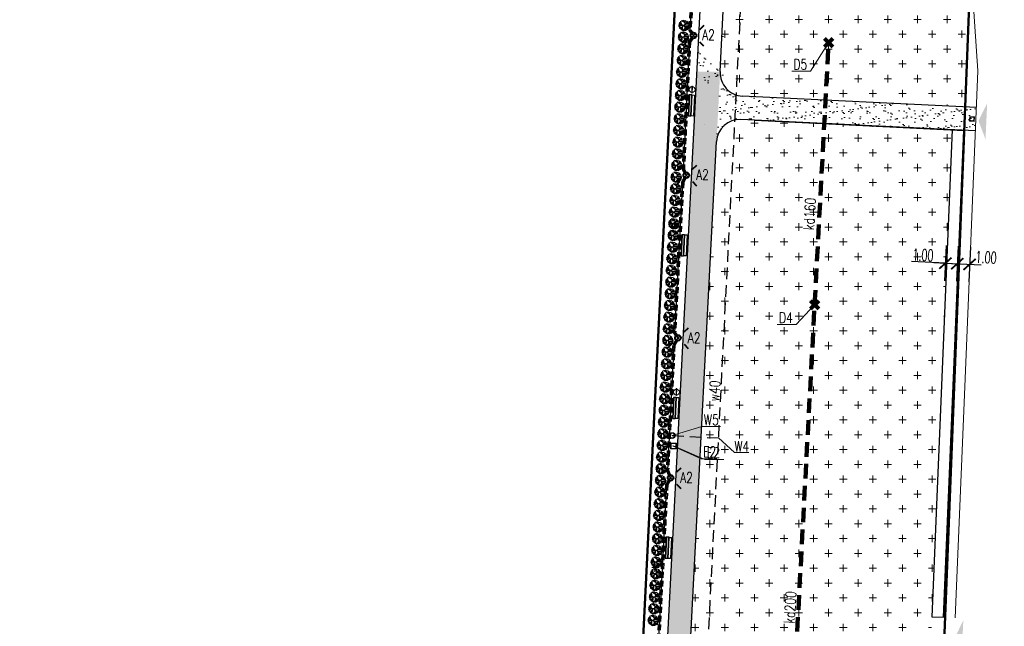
# Model space of a CAD drawing. Extents: x -110 to 11927435, y -6590197 to 5675008.
# Tile 67 of 69: x 6591136 to 6591220, y 5674870 to 5674922. Entities that reach past the tile are written whole.
import ezdxf

# ---------------------------------------------------------------- set-up
doc = ezdxf.new("R2010")
doc.units = 0
doc.header["$PDMODE"] = 33
doc.header["$PDSIZE"] = 0.3
for name, pattern in [('1', [0]), ('2', [1.5, 1, -0.5]), ('DASHED', [0.75, 0.5, -0.25]), ('WASTE', [0.375, 0.25, -0.125])]:
    doc.linetypes.add(name, pattern=pattern)
doc.layers.get('0').update_dxf_attribs({"color": 250, "linetype": 'CONTINUOUS', "lineweight": 100})
doc.layers.get('Defpoints').update_dxf_attribs({"linetype": 'CONTINUOUS'})
doc.layers.add('!SAN_ks', color=96, linetype='WASTE', lineweight=40)
doc.layers.add('Elektryka', color=1, linetype='CONTINUOUS', lineweight=9)
doc.layers.add('_0', color=7, linetype='CONTINUOUS')
doc.styles.add('ROMANSS', font='romans.shx', dxfattribs={"width": 0.6})
doc.styles.get("Standard").update_dxf_attribs({"font": 'Simplex.SHX', "width": 0.75})
doc.dimstyles.new('100', dxfattribs={"dimscale": 0, "dimtxt": 1, "dimasz": 1, "dimexe": 1.5, "dimexo": 0, "dimgap": 0.1, "dimtad": 1, "dimrnd": 1e-08, "dimtxsty": 'ROMANSS', "dimblk": 'ARCHTICK', "dimcen": 1, "dimdle": 1, "dimclrd": 256, "dimclre": 256, "dimclrt": 256, "dimadec": 0, "dimazin": 0, "dimtfac": 1, "dimtdec": 0, "dimtofl": 0, "dimtmove": 0, "dimatfit": 2, "dimldrblk": 'ARCHTICK', "dimfxl": 1.5, "dimfxlon": 1, "dimlwd": -1, "dimlwe": -1, "dimarcsym": 0})
pattern_1 = [(37.5, (0.28505, 345.4846), (-0.03200062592, 0.97882647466), [0, -0.77216, 0, -0.8636, 0, -0.8255]), (7.5, (0.285, 345.4846), (0.89904656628, 1.43365020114), [0, -0.41656, 0, -0.69596, 0, -0.2667]), (327.5, (-0.3398, 345.4846), (1.58198474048, 0.00287436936), [0, -0.254, 0, -0.9144, 0, -1.1938]), (317.5, (-0.3398, 345.4846), (1.52711290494, 0.44585864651), [0, -0.127, 0, -0.59944, 0, -0.6858])]
pattern_2 = [(0, (3e-05, 337.6365), (1.27, 1.27), [0.635, -1.905]), (90, (0.3175, 337.319), (-1.27, 1.27), [0.635, -1.905])]

# ---------------------------------------------------------------- blocks, each defined once
blk = doc.blocks.new('thuja M')
at = {"layer": '_0', "color": 3}
for points in [[(6591187.93, 5674830.09), (6591187.32, 5674830.1)], [(6591187.46, 5674829.97), (6591187.32, 5674830.04)], [(6591187.52, 5674830.1), (6591187.33, 5674830.23)], [(6591187.59, 5674830.1), (6591187.36, 5674829.89)], [(6591187.56, 5674830.39), (6591187.38, 5674830.37)], [(6591187.52, 5674829.88), (6591187.43, 5674829.74)], [(6591187.76, 5674830.1), (6591187.48, 5674830.51)], [(6591187.83, 5674830.1), (6591187.48, 5674829.67)], [(6591187.73, 5674829.78), (6591187.57, 5674829.59)], [(6591187.62, 5674830.31), (6591187.59, 5674830.61)], [(6591188.03, 5674830.43), (6591187.65, 5674830.65)], [(6591187.74, 5674829.98), (6591187.72, 5674829.51)], [(6591187.8, 5674830.56), (6591187.82, 5674830.71)], [(6591188.09, 5674830.31), (6591187.89, 5674830.72)], [(6591188.32, 5674830.6), (6591187.93, 5674830.09), (6591188.3, 5674829.58)], [(6591188.07, 5674829.9), (6591187.93, 5674829.47)], [(6591188, 5674830.49), (6591188.09, 5674830.7)], [(6591188, 5674829.99), (6591188.56, 5674830)], [(6591188.02, 5674830.19), (6591188.56, 5674830.2)], [(6591188.02, 5674829.76), (6591188.17, 5674829.51)], [(6591188.05, 5674830.61), (6591188.2, 5674830.67)], [(6591188.12, 5674829.84), (6591188.51, 5674829.83)], [(6591188.13, 5674830.35), (6591188.52, 5674830.34)], [(6591188.17, 5674830.19), (6591188.57, 5674830.09)], [(6591188.25, 5674829.83), (6591188.47, 5674829.76)], [(6591188.28, 5674830.34), (6591188.39, 5674830.54)], [(6591188.3, 5674829.83), (6591188.53, 5674829.89)], [(6591188.4, 5674830), (6591188.55, 5674829.93)], [(6591188, 5674829.69), (6591187.77, 5674829.49)], [(6591187.88, 5674829.58), (6591187.88, 5674829.47)], [(6591188.1, 5674829.64), (6591188.08, 5674829.48)], [(6591188.23, 5674829.67), (6591188.41, 5674829.67)]]:
    blk.add_lwpolyline(points, dxfattribs=at)
at = {"layer": '_0', "color": 3, "linetype": 'Continuous'}
for points in [[(6591187.62, 5674830.25), (6591187.35, 5674830.26)], [(6591187.38, 5674829.84), (6591187.68, 5674829.91)], [(6591187.63, 5674830.25), (6591187.65, 5674830.25)], [(6591188.37, 5674830.34), (6591188.43, 5674830.48)]]:
    blk.add_lwpolyline(points, dxfattribs=at)
blk = doc.blocks.new('_ArchTick')
at = {"color": 0, "linetype": 'ByBlock', "lineweight": 9, "const_width": 0.15}
blk.add_lwpolyline([(-0.5, -0.5), (0.5, 0.5)], dxfattribs=at)
blk = doc.blocks.new('*D90')
at = {"layer": '_0', "linetype": 'ByBlock', "transparency": 16777216}
for p, q in [((6591215.166, 5674903.051), (6591215.017, 5674900.054)), ((6591216.174, 5674903.001), (6591216.025, 5674900.004)), ((6591215.091, 5674901.552), (6591212.18, 5674901.697)), ((6591214.092, 5674901.602), (6591216.099, 5674901.502))]:
    blk.add_line(p, q, dxfattribs=at)
at = {"layer": 'Defpoints', "color": 0, "linetype": 'ByBlock', "lineweight": 9, "transparency": 16777216}
for p in [(6591215.658, 5674912.96), (6591216.666, 5674912.91), (6591216.099, 5674901.502)]:
    blk.add_point(p, dxfattribs=at)
at = {"layer": '_0', "linetype": 'ByBlock', "transparency": 16777216}
for p, rotation in [((6591215.091, 5674901.552), 177.1565413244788), ((6591216.099, 5674901.502), 357.1565413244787)]:
    blk.add_blockref('_ArchTick', p, dxfattribs=dict(at, rotation=rotation))
at = {"layer": '_0', "linetype": 'ByBlock', "lineweight": 9, "transparency": 16777216, "insert": (6591213.166, 5674902.249), "char_height": 1, "attachment_point": 5, "rotation": 357.15654, "style": 'ROMANSS'}
blk.add_mtext('1.00', dxfattribs=at)
blk = doc.blocks.new('*D91')
at = {"layer": '_0', "linetype": 'ByBlock', "transparency": 16777216}
for p, q in [((6591216.174, 5674903.001), (6591216.025, 5674900.004)), ((6591217.237, 5674902.948), (6591217.088, 5674899.951)), ((6591215.1, 5674901.552), (6591218.161, 5674901.4))]:
    blk.add_line(p, q, dxfattribs=at)
at = {"layer": 'Defpoints', "color": 0, "linetype": 'ByBlock', "lineweight": 9, "transparency": 16777216}
for p in [(6591216.666, 5674912.91), (6591217.28, 5674903.813), (6591217.162, 5674901.45)]:
    blk.add_point(p, dxfattribs=at)
at = {"layer": '_0', "linetype": 'ByBlock', "transparency": 16777216}
for p, rotation in [((6591216.099, 5674901.502), 177.1565413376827), ((6591217.162, 5674901.45), 357.1565413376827)]:
    blk.add_blockref('_ArchTick', p, dxfattribs=dict(at, rotation=rotation))
at = {"layer": '_0', "linetype": 'ByBlock', "lineweight": 9, "transparency": 16777216, "insert": (6591218.579, 5674902.049), "char_height": 1, "attachment_point": 5, "rotation": 357.15654, "style": 'ROMANSS'}
blk.add_mtext('1.00', dxfattribs=at)

msp = doc.modelspace()

# ---------------------------------------------------------------- hatches: boundary and pattern name
at = {"layer": '_0', "linetype": 'ByBlock', "lineweight": 5}
h = msp.add_hatch(dxfattribs=at)
h.set_pattern_fill('AR-SAND', color=6, scale=0.02, style=0)
edge = h.paths.add_edge_path()
edge.add_ellipse((6591206.938, 5674947.157), major_axis=(11.695, 0), ratio=1, start_angle=133.81154, end_angle=171.57634)
edge.add_ellipse((6591199.26, 5674919.352), major_axis=(5.396, 0), ratio=1, start_angle=176.52401, end_angle=211.17899)
edge.add_ellipse((6591196.489, 5674914.926), major_axis=(-2.464, 0), ratio=1, start_angle=270.198, end_angle=318.50921, ccw=False)
edge.add_ellipse((6591199.249, 5674919.339), major_axis=(-3.386, 0), ratio=1, start_angle=-3.45811, end_angle=35.13751, ccw=False)
edge.add_ellipse((6591206.874, 5674947.177), major_axis=(-9.629, 0), ratio=1, start_angle=307.85476, end_angle=351.63023, ccw=False)
edge.add_line((6591200.966, 5674954.78), (6591200, 5674955.177))
edge.add_line((6591200, 5674955.177), (6591198.882, 5674955.624))
edge.add_line((6591198.882, 5674955.624), (6591198.842, 5674955.596))
edge.add_line((6591195.37, 5674948.87), (6591193.874, 5674919.679))
edge.add_line((6591193.874, 5674919.679), (6591193.874, 5674919.679))
edge.add_line((6591196.48, 5674917.39), (6591196.48, 5674917.39))
edge.add_line((6591195.869, 5674919.543), (6591195.869, 5674919.551))
edge.add_line((6591195.869, 5674919.551), (6591197.348, 5674948.579))
at = {"layer": '_0', "linetype": 'ByBlock', "lineweight": 9}
h = msp.add_hatch(dxfattribs=at)
h.set_pattern_fill('CROSS', color=3, scale=0.2, style=0)
h.set_pattern_definition(pattern_2)
h.paths.add_polyline_path([(6591216.77, 5674914.908), (6591199.888, 5674915.752), (6591197.686, 5674915.855), (6591196.301, 5674916.511), (6591195.808, 5674918.367), (6591195.869, 5674919.543), (6591197.439, 5674949.12), (6591203.048, 5674952.432), (6591209.559, 5674948.249), (6591214.416, 5674940.726), (6591217.142, 5674928.773)])
at = {"layer": '_0', "linetype": 'ByBlock', "lineweight": 5}
h = msp.add_hatch(dxfattribs=at)
h.set_pattern_fill('AR-SAND', color=6, scale=0.02, angle=273.94519, style=0)
h.set_pattern_definition([(311.445186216, (476641.4341, 11860076.84225), (0.97430526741, 0.09927010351), [0, -0.77216, 0, -0.8636, 0, -0.8255]), (281.445186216, (476641.434, 11860076.8422), (1.49210920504, -0.79827798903), [0, -0.41656, 0, -0.69596, 0, -0.2667]), (241.445186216, (476641.3911, 11860077.4656), (0.11171141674, -1.57803819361), [0, -0.254, 0, -0.9144, 0, -1.1938]), (231.445186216, (476641.3911, 11860077.4656), (0.5498706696, -1.49281814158), [0, -0.127, 0, -0.59944, 0, -0.6858])])
h.paths.add_polyline_path([(6591189.201, 5674829.371), (6591191.194, 5674829.268), (6591195.787, 5674917.954), (6591193.783, 5674917.958)])
h = msp.add_hatch(dxfattribs=at)
h.set_pattern_fill('AR-SAND', color=6, scale=0.02, style=0)
h.set_pattern_definition(pattern_1)
h.paths.add_polyline_path([(6591197.572, 5674913.858, 0.421379), (6591195.477, 5674911.964, 0.012399), (6591195.787, 5674917.954), (6591195.897, 5674917.023), (6591196.829, 5674916.043), (6591197.686, 5674915.855), (6591200.285, 5674915.726), (6591200.285, 5674913.724), (6591199.412, 5674913.767), (6591199.119, 5674913.782), (6591199.123, 5674913.904), (6591199.095, 5674913.783), (6591198.746, 5674913.8)])
h = msp.add_hatch(dxfattribs=at)
h.set_pattern_fill('AR-SAND', color=6, scale=0.02, style=0)
h.set_pattern_definition(pattern_1)
h.paths.add_polyline_path([(6591217.658, 5674912.869), (6591217.736, 5674914.867), (6591200.285, 5674915.726), (6591200.285, 5674913.724)])
at = {"layer": '_0', "lineweight": 5}
h = msp.add_hatch(color=4, dxfattribs=at)
h.dxf.hatch_style = 1
h.paths.add_polyline_path([(6591218.526, 5674912.162), (6591218.598, 5674913.704), (6591218.669, 5674915.246), (6591217.925, 5674913.735)])
at = {"layer": '_0', "linetype": 'ByBlock', "lineweight": 9}
h = msp.add_hatch(dxfattribs=at)
h.set_pattern_fill('CROSS', color=3, scale=0.2, style=0)
h.set_pattern_definition(pattern_2)
h.paths.add_polyline_path([(6591213.047, 5674849.278), (6591196.604, 5674850.03), (6591194.29, 5674850.136), (6591192.646, 5674851.203), (6591192.402, 5674852.415), (6591192.451, 5674853.507), (6591195.395, 5674910.588), (6591195.477, 5674911.964), (6591195.909, 5674913.114), (6591197.572, 5674913.858), (6591199.804, 5674913.748), (6591215.658, 5674912.97)])
at = {"layer": '_0', "lineweight": 5}
h = msp.add_hatch(color=4, dxfattribs=at)
h.dxf.hatch_style = 1
h.paths.add_polyline_path([(6591216.481, 5674867.884), (6591216.552, 5674869.426), (6591216.623, 5674870.969), (6591215.879, 5674869.457)])

# ---------------------------------------------------------------- linework, layer by layer
at = {"layer": '!SAN_ks', "color": 34, "linetype": 'ByBlock', "lineweight": 100}
for p, q in [((6591204.73, 5674920.776), (6591205.437, 5674920.069)), ((6591205.437, 5674920.776), (6591204.73, 5674920.069)), ((6591203.529, 5674898.338), (6591204.236, 5674897.631)), ((6591204.236, 5674898.338), (6591203.529, 5674897.631))]:
    msp.add_line(p, q, dxfattribs=at)
at = {"layer": '!SAN_ks', "color": 34, "lineweight": 100, "ltscale": 5}
for p, q in [((6591203.882, 5674897.985), (6591205.083, 5674920.422)), ((6591202.285, 5674868.134), (6591203.882, 5674897.985))]:
    msp.add_line(p, q, dxfattribs=at)
at = {"layer": '_0', "color": 6, "linetype": 'ByBlock', "lineweight": 30}
for p, q in [((6591195.388, 5674948.911), (6591188.858, 5674822.82)), ((6591195.787, 5674917.954), (6591197.348, 5674948.579)), ((6591193.874, 5674919.679), (6591193.874, 5674919.679)), ((6591193.88, 5674919.679), (6591193.88, 5674919.679)), ((6591194.001, 5674919.672), (6591194, 5674919.672)), ((6591217.739, 5674914.867), (6591197.686, 5674915.855)), ((6591217.669, 5674912.871), (6591197.572, 5674913.858)), ((6591194.457, 5674913.444), (6591194.457, 5674913.444)), ((6591194.457, 5674913.444), (6591194.457, 5674913.444)), ((6591192.384, 5674852.237), (6591195.477, 5674911.964)), ((6591193.392, 5674910.385), (6591193.393, 5674910.385)), ((6591193.398, 5674910.386), (6591193.399, 5674910.386)), ((6591193.519, 5674910.378), (6591193.519, 5674910.378))]:
    msp.add_line(p, q, dxfattribs=at)
at = {"layer": '_0', "color": 1, "linetype": 'ByBlock', "lineweight": 40}
for p, q in [((6591192.635, 5674921.946), (6591192.983, 5674921.586)), ((6591194.043, 5674921.567), (6591194.403, 5674921.915)), ((6591192.604, 5674920.178), (6591192.964, 5674920.526)), ((6591194.024, 5674920.507), (6591194.371, 5674920.147)), ((6591192.015, 5674909.973), (6591192.362, 5674909.614)), ((6591193.422, 5674909.595), (6591193.782, 5674909.942)), ((6591191.983, 5674908.206), (6591192.343, 5674908.553)), ((6591193.404, 5674908.534), (6591193.751, 5674908.175)), ((6591191.3, 5674896.05), (6591191.648, 5674895.69)), ((6591192.708, 5674895.671), (6591193.068, 5674896.019)), ((6591191.269, 5674894.283), (6591191.629, 5674894.63)), ((6591192.689, 5674894.611), (6591193.037, 5674894.251)), ((6591190.67, 5674884.073), (6591191.017, 5674883.713)), ((6591192.077, 5674883.694), (6591192.437, 5674884.041)), ((6591190.638, 5674882.305), (6591190.998, 5674882.652)), ((6591192.059, 5674882.633), (6591192.406, 5674882.274))]:
    msp.add_line(p, q, dxfattribs=at)
at = {"layer": '_0', "color": 1, "linetype": 'ByBlock', "lineweight": 9}
for p, q in [((6591193.327, 5674921.223), (6591193.68, 5674920.87)), ((6591193.68, 5674921.223), (6591193.327, 5674920.87)), ((6591192.706, 5674909.251), (6591193.059, 5674908.897)), ((6591193.059, 5674909.251), (6591192.706, 5674908.897)), ((6591191.992, 5674895.327), (6591192.345, 5674894.974)), ((6591192.345, 5674895.327), (6591191.992, 5674894.974)), ((6591191.361, 5674883.35), (6591191.715, 5674882.996)), ((6591191.715, 5674883.35), (6591191.361, 5674882.996))]:
    msp.add_line(p, q, dxfattribs=at)
at = {"layer": '_0', "color": 6, "linetype": 'ByBlock'}
msp.add_line((6591198.746, 5674913.8), (6591216.666, 5674912.91), dxfattribs=at)
at = {"layer": '_0', "color": 4, "linetype": 'ByBlock', "lineweight": 20}
msp.add_line((6591192.192, 5674909.37), (6591192.192, 5674909.37), dxfattribs=at)
at = {"layer": '_0', "color": 5, "linetype": '2', "lineweight": 30}
msp.add_line((6591191.683, 5674886.793), (6591195.654, 5674886.588), dxfattribs=at)
at = {"layer": '_0', "color": 14, "linetype": 'ByBlock', "lineweight": 9, "flags": 128}
msp.add_lwpolyline([(6591193.65, 5674957.045), (6591198.04, 5674955.96), (6591200.887, 5674954.823), (6591203.57, 5674953.34), (6591206.38, 5674951.333), (6591207.506, 5674950.285), (6591210.82, 5674946.7), (6591213.218, 5674943.03), (6591214.1, 5674941.52), (6591214.544, 5674940.28), (6591215.46, 5674937.617), (6591216.35, 5674933.58), (6591217.142, 5674928.782), (6591217.46, 5674923.93), (6591217.87, 5674918.03), (6591216.689, 5674889.597), (6591215.911, 5674871.201)], dxfattribs=at)
at = {"layer": '_0', "color": 3, "linetype": 'ByBlock', "lineweight": 50, "flags": 128}
msp.add_lwpolyline([(6591193.59, 5674956.7), (6591190.425, 5674894.115), (6591187.34, 5674832.27), (6591159.66, 5674831.72), (6591138.84, 5674831.3), (6591137.53, 5674775.33), (6591135.76, 5674731.42), (6591155.95, 5674730.72), (6591209.593, 5674728.87), (6591213.55, 5674832.79), (6591218.2, 5674951.33), (6591193.65, 5674956.74)], dxfattribs=at)
at = {"layer": '_0', "color": 5, "linetype": '2', "lineweight": 30, "flags": 128}
msp.add_lwpolyline([(6591189.073, 5674835.188), (6591193.115, 5674837.342), (6591198.846, 5674948.503), (6591200.69, 5674950.38)], dxfattribs=at)
at = {"layer": '_0', "linetype": 'ByBlock', "lineweight": 9}
for points in [[(6591205.083, 5674920.422), (6591203.537, 5674917.993), (6591201.919, 5674917.993)], [(6591203.882, 5674897.985), (6591202.3, 5674896.308), (6591200.682, 5674896.308)], [(6591191.683, 5674886.793), (6591194.202, 5674887.565), (6591195.82, 5674887.565)], [(6591195.654, 5674886.588), (6591197.001, 5674885.351), (6591198.24, 5674885.351)], [(6591191.701, 5674885.9), (6591194.16, 5674884.812), (6591195.51, 5674884.812)], [(6591191.787, 5674885.907), (6591194.48, 5674884.746), (6591196.099, 5674884.746)]]:
    msp.add_lwpolyline(points, dxfattribs=at)
at = {"layer": '_0', "color": 4, "linetype": 'ByBlock', "lineweight": 9, "flags": 128}
for points in [[(6591193.37, 5674916.715), (6591193.42, 5674916.713), (6591193.396, 5674916.114), (6591193.346, 5674916.116), (6591193.37, 5674916.715)], [(6591217.569, 5674914.094), (6591217.17, 5674914.109), (6591217.155, 5674913.709), (6591217.554, 5674913.695), (6591217.569, 5674914.094)], [(6591192.029, 5674890.816), (6591192.079, 5674890.814), (6591192.055, 5674890.214), (6591192.005, 5674890.216), (6591192.029, 5674890.816)]]:
    msp.add_lwpolyline(points, dxfattribs=at)
at = {"layer": '_0', "color": 4, "linetype": 'ByBlock', "flags": 128}
for points in [[(6591193.038, 5674914.166), (6591193.063, 5674914.165), (6591193.155, 5674915.963), (6591193.13, 5674915.964), (6591193.038, 5674914.166)], [(6591193.038, 5674914.166), (6591193.063, 5674914.165), (6591193.155, 5674915.963), (6591193.13, 5674915.964), (6591193.038, 5674914.166)], [(6591193.063, 5674914.165), (6591193.268, 5674914.155), (6591193.359, 5674915.952), (6591193.155, 5674915.963), (6591193.063, 5674914.165)], [(6591193.063, 5674914.165), (6591193.268, 5674914.155), (6591193.359, 5674915.952), (6591193.155, 5674915.963), (6591193.063, 5674914.165)], [(6591193.493, 5674914.143), (6591193.288, 5674914.154), (6591193.379, 5674915.951), (6591193.584, 5674915.941), (6591193.493, 5674914.143)], [(6591192.418, 5674902.194), (6591192.443, 5674902.193), (6591192.535, 5674903.99), (6591192.51, 5674903.992), (6591192.418, 5674902.194)], [(6591192.418, 5674902.194), (6591192.443, 5674902.193), (6591192.535, 5674903.99), (6591192.51, 5674903.992), (6591192.418, 5674902.194)], [(6591192.443, 5674902.193), (6591192.648, 5674902.182), (6591192.739, 5674903.98), (6591192.535, 5674903.99), (6591192.443, 5674902.193)], [(6591192.443, 5674902.193), (6591192.648, 5674902.182), (6591192.739, 5674903.98), (6591192.535, 5674903.99), (6591192.443, 5674902.193)], [(6591192.873, 5674902.171), (6591192.668, 5674902.181), (6591192.759, 5674903.979), (6591192.964, 5674903.969), (6591192.873, 5674902.171)], [(6591191.697, 5674888.267), (6591191.722, 5674888.266), (6591191.813, 5674890.064), (6591191.788, 5674890.065), (6591191.697, 5674888.267)], [(6591191.697, 5674888.267), (6591191.722, 5674888.266), (6591191.813, 5674890.064), (6591191.788, 5674890.065), (6591191.697, 5674888.267)], [(6591191.722, 5674888.266), (6591191.927, 5674888.256), (6591192.018, 5674890.053), (6591191.813, 5674890.064), (6591191.722, 5674888.266)], [(6591191.722, 5674888.266), (6591191.927, 5674888.256), (6591192.018, 5674890.053), (6591191.813, 5674890.064), (6591191.722, 5674888.266)], [(6591192.152, 5674888.244), (6591191.947, 5674888.255), (6591192.038, 5674890.052), (6591192.243, 5674890.042), (6591192.152, 5674888.244)], [(6591191.077, 5674876.295), (6591191.102, 5674876.293), (6591191.193, 5674878.091), (6591191.168, 5674878.092), (6591191.077, 5674876.295)], [(6591191.077, 5674876.295), (6591191.102, 5674876.293), (6591191.193, 5674878.091), (6591191.168, 5674878.092), (6591191.077, 5674876.295)], [(6591191.083, 5674876.295), (6591191.108, 5674876.294), (6591191.199, 5674878.091), (6591191.174, 5674878.092), (6591191.083, 5674876.295)], [(6591191.083, 5674876.295), (6591191.108, 5674876.294), (6591191.199, 5674878.091), (6591191.174, 5674878.092), (6591191.083, 5674876.295)], [(6591191.102, 5674876.293), (6591191.307, 5674876.283), (6591191.398, 5674878.081), (6591191.193, 5674878.091), (6591191.102, 5674876.293)], [(6591191.102, 5674876.293), (6591191.307, 5674876.283), (6591191.398, 5674878.081), (6591191.193, 5674878.091), (6591191.102, 5674876.293)], [(6591191.108, 5674876.294), (6591191.313, 5674876.283), (6591191.404, 5674878.081), (6591191.199, 5674878.091), (6591191.108, 5674876.294)], [(6591191.108, 5674876.294), (6591191.313, 5674876.283), (6591191.404, 5674878.081), (6591191.199, 5674878.091), (6591191.108, 5674876.294)], [(6591191.532, 5674876.272), (6591191.327, 5674876.282), (6591191.418, 5674878.08), (6591191.623, 5674878.069), (6591191.532, 5674876.272)], [(6591191.537, 5674876.272), (6591191.333, 5674876.282), (6591191.424, 5674878.08), (6591191.629, 5674878.069), (6591191.537, 5674876.272)]]:
    msp.add_lwpolyline(points, dxfattribs=at)
at = {"layer": '_0', "linetype": 'ByBlock', "flags": 128}
for points in [[(6591193.493, 5674914.143), (6591193.288, 5674914.154), (6591193.379, 5674915.951), (6591193.584, 5674915.941), (6591193.493, 5674914.143)], [(6591192.873, 5674902.171), (6591192.668, 5674902.181), (6591192.759, 5674903.979), (6591192.964, 5674903.969), (6591192.873, 5674902.171)], [(6591192.152, 5674888.244), (6591191.947, 5674888.255), (6591192.038, 5674890.052), (6591192.243, 5674890.042), (6591192.152, 5674888.244)], [(6591191.532, 5674876.272), (6591191.327, 5674876.282), (6591191.418, 5674878.08), (6591191.623, 5674878.069), (6591191.532, 5674876.272)], [(6591191.537, 5674876.272), (6591191.333, 5674876.282), (6591191.424, 5674878.08), (6591191.629, 5674878.069), (6591191.537, 5674876.272)]]:
    msp.add_lwpolyline(points, dxfattribs=at)
at = {"layer": '_0', "color": 3, "linetype": 'ByBlock', "lineweight": 30, "flags": 128}
msp.add_lwpolyline([(6591213.913, 5674871.284), (6591214.912, 5674871.242), (6591216.67, 5674912.912), (6591215.658, 5674912.961), (6591213.913, 5674871.284)], dxfattribs=at)
at = {"layer": '_0', "color": 1, "linetype": 'ByBlock', "lineweight": 9, "flags": 128}
msp.add_lwpolyline([(6591192.024, 5674885.644), (6591191.525, 5674885.67), (6591191.55, 5674886.169), (6591192.049, 5674886.144)], close=True, dxfattribs=at)
msp.add_lwpolyline([(6591191.977, 5674885.697), (6591191.577, 5674885.717), (6591191.597, 5674886.117), (6591191.997, 5674886.096), (6591191.977, 5674885.697)], dxfattribs=at)
at = {"layer": '_0', "color": 1, "linetype": 'ByBlock', "lineweight": 9}
for centre in [(6591193.503, 5674921.046), (6591192.883, 5674909.074), (6591192.168, 5674895.151), (6591191.538, 5674883.173)]:
    msp.add_circle(centre, 0.25, dxfattribs=at)
at = {"layer": '_0', "color": 1, "linetype": 'ByBlock', "lineweight": 40}
for centre in [(6591193.503, 5674921.046), (6591192.883, 5674909.074), (6591192.168, 5674895.151), (6591191.538, 5674883.173)]:
    msp.add_circle(centre, 0.247, dxfattribs=at)
at = {"layer": '_0', "color": 4, "linetype": 'ByBlock', "lineweight": 9}
for centre in [(6591193.383, 5674916.414), (6591192.042, 5674890.515)]:
    msp.add_circle(centre, 0.25, dxfattribs=at)
at = {"layer": '_0', "color": 4, "linetype": 'ByBlock', "lineweight": 30}
msp.add_circle((6591217.362, 5674913.902), 0.185, dxfattribs=at)
at = {"layer": '_0', "color": 5, "linetype": 'ByBlock', "lineweight": 30}
msp.add_circle((6591191.683, 5674886.793), 0.24, dxfattribs=at)
at = {"layer": '_0', "color": 5, "linetype": 'ByBlock', "lineweight": 9}
msp.add_circle((6591191.683, 5674886.793), 0.2, dxfattribs=at)
at = {"layer": '_0', "color": 6, "linetype": 'ByBlock', "lineweight": 30}
for centre, start, end in [((6591197.785, 5674917.852), 177.08192, 267.18105), ((6591197.474, 5674911.86), 87.189, 177.0356)]:
    msp.add_arc(centre, 2, start, end, dxfattribs=at)
at = {"layer": 'Elektryka', "linetype": 'DASHED', "lineweight": 30}
for p, q in [((6591193.787, 5674934.259), (6591193.093, 5674921.475)), ((6591193.987, 5674934.248), (6591193.292, 5674921.464)), ((6591193.093, 5674921.475), (6591193.295, 5674921.167)), ((6591193.292, 5674921.464), (6591193.437, 5674921.275)), ((6591193.298, 5674920.907), (6591193.046, 5674920.495)), ((6591193.464, 5674920.805), (6591193.246, 5674920.485)), ((6591193.046, 5674920.495), (6591192.523, 5674909.601)), ((6591193.246, 5674920.485), (6591192.722, 5674909.592)), ((6591192.689, 5674908.933), (6591192.473, 5674908.482)), ((6591192.523, 5674909.601), (6591192.701, 5674909.231)), ((6591192.856, 5674908.841), (6591192.661, 5674908.449)), ((6591192.722, 5674909.592), (6591192.873, 5674909.308)), ((6591192.462, 5674908.482), (6591191.768, 5674895.606)), ((6591192.662, 5674908.472), (6591191.968, 5674895.595)), ((6591191.768, 5674895.606), (6591191.966, 5674895.291)), ((6591191.968, 5674895.595), (6591192.121, 5674895.384)), ((6591191.712, 5674894.513), (6591191.166, 5674883.828)), ((6591191.912, 5674894.502), (6591191.366, 5674883.818)), ((6591191.983, 5674894.995), (6591191.712, 5674894.513)), ((6591192.136, 5674894.912), (6591191.898, 5674894.502)), ((6591191.166, 5674883.828), (6591191.364, 5674883.337)), ((6591191.366, 5674883.818), (6591191.535, 5674883.415)), ((6591191.102, 5674882.614), (6591190.427, 5674869.852)), ((6591191.345, 5674883.031), (6591191.118, 5674882.614)), ((6591191.502, 5674882.935), (6591191.302, 5674882.603)), ((6591191.302, 5674882.603), (6591190.627, 5674869.841))]:
    msp.add_line(p, q, dxfattribs=at)
at = {"layer": 'Elektryka', "linetype": 'ByBlock', "lineweight": 30}
for p, q in [((6591193.887, 5674934.253), (6591193.192, 5674921.47)), ((6591193.192, 5674921.47), (6591193.503, 5674921.046)), ((6591193.503, 5674921.046), (6591193.146, 5674920.49)), ((6591193.146, 5674920.49), (6591192.622, 5674909.596)), ((6591192.883, 5674909.074), (6591192.561, 5674908.475)), ((6591192.622, 5674909.596), (6591192.883, 5674909.074)), ((6591192.562, 5674908.477), (6591191.868, 5674895.6)), ((6591191.868, 5674895.6), (6591192.168, 5674895.151)), ((6591191.812, 5674894.507), (6591191.266, 5674883.823)), ((6591192.171, 5674895.153), (6591191.81, 5674894.503)), ((6591191.538, 5674885.935), (6591191.377, 5674885.935)), ((6591191.266, 5674883.823), (6591191.538, 5674883.173)), ((6591191.538, 5674883.173), (6591191.204, 5674882.611)), ((6591191.202, 5674882.608), (6591190.527, 5674869.847))]:
    msp.add_line(p, q, dxfattribs=at)

# ---------------------------------------------------------------- block references
at = {"layer": '_0', "color": 3, "linetype": 'ByBlock', "lineweight": 9, "xscale": 0.7500000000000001, "yscale": 0.7500000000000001, "zscale": 0.7500000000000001}
for p in [(1647801.737, 1418799.326), (1647801.686, 1418798.327), (1647801.634, 1418797.328), (1647801.582, 1418796.33), (1647801.531, 1418795.331), (1647801.479, 1418794.332), (1647801.427, 1418793.334), (1647801.375, 1418792.335), (1647801.324, 1418791.336), (1647801.272, 1418790.338), (1647801.22, 1418789.339), (1647801.168, 1418788.34), (1647801.117, 1418787.342), (1647801.065, 1418786.343), (1647801.013, 1418785.344), (1647800.962, 1418784.346), (1647800.91, 1418783.347), (1647800.858, 1418782.348), (1647800.806, 1418781.35), (1647800.755, 1418780.351), (1647800.703, 1418779.352), (1647800.651, 1418778.354), (1647800.6, 1418777.355), (1647800.548, 1418776.356), (1647800.496, 1418775.358), (1647800.444, 1418774.359), (1647800.393, 1418773.36), (1647800.341, 1418772.362), (1647800.289, 1418771.363), (1647800.238, 1418770.364), (1647800.186, 1418769.366), (1647800.134, 1418768.367), (1647800.082, 1418767.368), (1647800.031, 1418766.37), (1647799.979, 1418765.371), (1647799.927, 1418764.372), (1647799.876, 1418763.374), (1647799.824, 1418762.375), (1647799.772, 1418761.376), (1647799.72, 1418760.378), (1647799.669, 1418759.379), (1647799.617, 1418758.38), (1647799.565, 1418757.382), (1647799.513, 1418756.383), (1647799.462, 1418755.384), (1647799.41, 1418754.386), (1647799.358, 1418753.387), (1647799.307, 1418752.388), (1647799.255, 1418751.39), (1647799.203, 1418750.391), (1647799.151, 1418749.393), (1647799.1, 1418748.394)]:
    msp.add_blockref('thuja M', p, dxfattribs=at)

# ---------------------------------------------------------------- texts
at = {"layer": '_0', "color": 14, "linetype": '1', "char_height": 0.9, "width": 0.59833, "attachment_point": 1}
for s, insert in [('D5', (6591202.061, 5674919.025)), ('D4', (6591200.824, 5674897.34))]:
    msp.add_mtext(s, dxfattribs=dict(at, insert=insert))
at = {"layer": '_0', "color": 34, "linetype": '1', "char_height": 0.9, "width": 5.68778, "attachment_point": 1, "rotation": 86.50474}
for s, insert in [('kd160', (6591202.918, 5674904.409)), ('kd200', (6591201.247, 5674870.728))]:
    msp.add_mtext(s, dxfattribs=dict(at, insert=insert))
at = {"layer": '_0', "color": 5, "linetype": '1', "insert": (6591194.804, 5674889.747), "char_height": 0.9, "width": 5.68778, "attachment_point": 1, "rotation": 86.50474}
msp.add_mtext('w40', dxfattribs=at)
at = {"layer": '_0', "color": 5, "linetype": '1', "char_height": 0.9, "width": 0.59833, "attachment_point": 1}
for s, insert in [('W5', (6591194.395, 5674888.597)), ('W4', (6591197.008, 5674886.327))]:
    msp.add_mtext(s, dxfattribs=dict(at, insert=insert))
at = {"layer": '_0', "color": 1, "linetype": '1', "char_height": 0.9, "width": 0.59833, "attachment_point": 1}
for insert in [(6591194.328, 5674885.845), (6591194.648, 5674885.778)]:
    msp.add_mtext('E2', dxfattribs=dict(at, insert=insert))
at = {"layer": 'Elektryka', "linetype": 'ByBlock', "lineweight": 30, "char_height": 0.9, "attachment_point": 1}
for insert in [(6591194.244, 5674921.549), (6591193.726, 5674909.575), (6591192.999, 5674895.612), (6591192.355, 5674883.659)]:
    msp.add_mtext_dynamic_manual_height_columns('A2', width=1.97641, gutter_width=4.5, heights=[-0.9], dxfattribs=dict(at, insert=insert))
at = {"layer": 'Elektryka', "linetype": '2', "lineweight": 30, "char_height": 0.6294, "width": 2.43429, "attachment_point": 1, "rotation": 90}
for insert in [(6591191.526, 5674904.037), (6591189.926, 5674874.64)]:
    msp.add_mtext('2eN', dxfattribs=dict(at, insert=insert))

# ---------------------------------------------------------------- dimensions: what is measured, and where the dimension line sits
at = {"layer": '_0', "linetype": 'ByBlock', "lineweight": 9}
for base, p1, p2, override, picture, middle, dimtype in [((6591216.099, 5674901.502), (6591215.658, 5674912.96), (6591216.666, 5674912.91), {"dimscale": 1, "dimtxsty": 'ROMANSS'}, '*D90', (6591213.136, 5674901.65), 161), ((6591217.162, 5674901.45), (6591216.666, 5674912.91), (6591217.28, 5674903.813), {"dimscale": 1, "dimtxsty": 'ROMANSS', "dimtmove": 1}, '*D91', (6591218.549, 5674901.45), 160)]:
    dim = msp.add_linear_dim(base=base, p1=p1, p2=p2, angle=357.15654, text='1.00', dimstyle='100', override=override, dxfattribs=at)
    dim.commit()
    dim.dimension.update_dxf_attribs({"geometry": picture, "text_midpoint": middle, "dimtype": dimtype})

doc.saveas('drawing.dxf')
